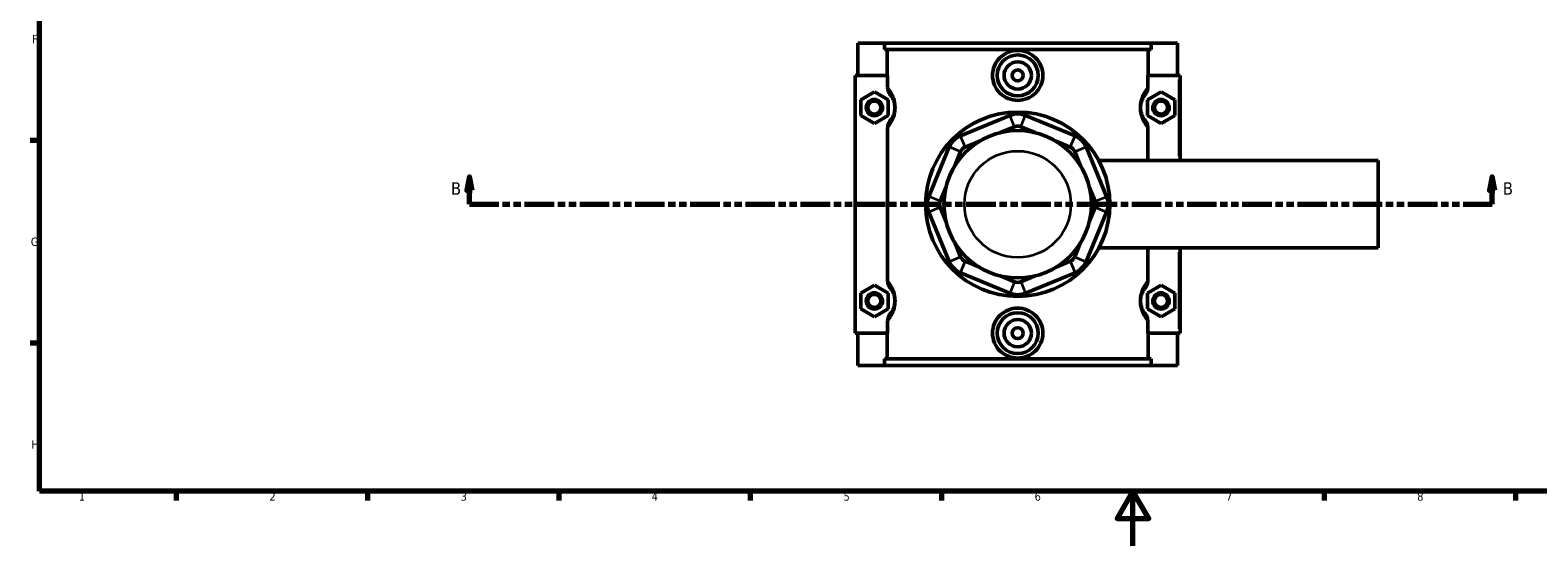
# Model space of a CAD drawing. Header units: millimetres. Extents: x 0 to 898, y -421 to 979.
# Tile 2 of 7: x 17 to 569, y 0 to 189. Entities that reach past the tile are written whole.
import ezdxf

# ---------------------------------------------------------------- set-up
doc = ezdxf.new("R2010")
doc.units = ezdxf.units.MM
doc.linetypes.add('DOUBLE_DASH_CHAIN', pattern=[1.2403, 0.6614, -0.0827, 0.1654, -0.0827, 0.1654, -0.0827])
for name, color, linetype, lineweight in [('Border (ANSI)', 7, 'Continuous', 70), ('Section Line (ANSI)', 7, 'DOUBLE_DASH_CHAIN', 70), ('Visible (ANSI)', 7, 'Continuous', 50), ('Visible Narrow (ANSI)', 7, 'Continuous', 35)]:
    doc.layers.add(name, color=color, linetype=linetype, lineweight=lineweight)
doc.styles.add('Label Text (ANSI)', font='tahoma.ttf')
doc.styles.add('Note Text (ANSI)', font='tahoma.ttf')

# ---------------------------------------------------------------- blocks, each defined once
blk = doc.blocks.new('Borders Default Border')
at = {"layer": 'Border (ANSI)'}
for p, q in [((20, 148.5), (16.55, 148.5)), ((20, 74.25), (16.55, 74.25)), ((70.08, 20), (70.08, 16.55)), ((140.17, 20), (140.17, 16.55)), ((210.25, 20), (210.25, 16.55)), ((280.33, 20), (280.33, 16.55)), ((350.42, 20), (350.42, 16.55)), ((490.58, 20), (490.58, 16.55)), ((560.67, 20), (560.67, 16.55))]:
    blk.add_line(p, q, dxfattribs=at)
at = {"layer": 'Border (ANSI)', "flags": 128}
for points in [[(20, 20), (20, 574), (821, 574), (821, 20), (20, 20)], [(420.5, 0), (420.5, 20), (414.73, 10), (426.27, 10), (420.5, 20)]]:
    blk.add_lwpolyline(points, dxfattribs=at)
at = {"layer": 'Border (ANSI)', "color": 230, "true_color": 0xff0080, "char_height": 3.05, "attachment_point": 7, "style": 'Note Text (ANSI)'}
for s, insert in [('F', (17.29, 184.1)), ('G', (16.81, 109.79)), ('H', (16.97, 35.6)), ('1', (34.35, 16.55)), ('2', (104.2, 16.55)), ('3', (174.26, 16.49)), ('4', (244.23, 16.55)), ('5', (314.48, 16.49)), ('6', (384.49, 16.49)), ('7', (454.6, 16.55)), ('8', (524.63, 16.48))]:
    blk.add_mtext(s, dxfattribs=dict(at, insert=insert))
blk = doc.blocks.new('2dTransSection0')
at = {"layer": 'Section Line (ANSI)', "linetype": 'Continuous'}
for p, q in [((177.46, 135.1), (176.46, 130.1)), ((177.46, 130.1), (177.46, 135.1)), ((178.46, 130.1), (177.46, 135.1)), ((552.05, 135.1), (551.05, 130.1)), ((552.05, 130.1), (552.05, 135.1)), ((553.05, 130.1), (552.05, 135.1)), ((176.46, 130.1), (178.46, 130.1)), ((177.46, 125.1), (177.46, 130.1)), ((551.05, 130.1), (553.05, 130.1)), ((552.05, 125.1), (552.05, 130.1)), ((177.46, 125.1), (188.08, 125.1)), ((541.44, 125.1), (552.05, 125.1))]:
    blk.add_line(p, q, dxfattribs=at)
at = {"layer": 'Section Line (ANSI)', "linetype": 'DOUBLE_DASH_CHAIN', "ltscale": 16.303146}
blk.add_line((177.46, 125.1), (552.05, 125.1), dxfattribs=at)
at = {"layer": 'Section Line (ANSI)', "linetype": 'Continuous', "flags": 128}
for points in [[(178.46, 130.1), (177.46, 135.1), (176.46, 130.1), (178.46, 130.1)], [(553.05, 130.1), (552.05, 135.1), (551.05, 130.1), (553.05, 130.1)]]:
    blk.add_lwpolyline(points, dxfattribs=at)
at = {"layer": 'Section Line (ANSI)'}
for points in [[(178.46, 130.1), (177.46, 135.1), (176.46, 130.1), (178.46, 130.1)], [(553.05, 130.1), (552.05, 135.1), (551.05, 130.1), (553.05, 130.1)]]:
    blk.add_solid(points, dxfattribs=at)
at = {"layer": 'Section Line (ANSI)', "char_height": 4.57, "attachment_point": 7, "style": 'Label Text (ANSI)'}
for insert in [(170.71, 128.6), (556.01, 128.6)]:
    blk.add_mtext('B', dxfattribs=dict(at, insert=insert))

msp = doc.modelspace()

# ---------------------------------------------------------------- linework, layer by layer
at = {"layer": 'Visible (ANSI)'}
for p, q in [((319.781, 184.101), (319.781, 172.301)), ((319.781, 184.101), (329.448, 184.101)), ((329.448, 184.101), (427.114, 184.101)), ((329.448, 181.741), (329.448, 184.101)), ((427.114, 184.101), (427.114, 181.741)), ((427.114, 184.101), (436.781, 184.101)), ((436.781, 184.101), (436.781, 172.301)), ((427.114, 181.741), (329.448, 181.741)), ((330.441, 172.301), (330.441, 181.741)), ((426.121, 172.301), (426.121, 181.741)), ((330.648, 172.301), (318.781, 172.301)), ((318.781, 172.301), (318.781, 77.901)), ((330.648, 172.301), (330.648, 167.834)), ((425.914, 167.834), (425.914, 172.301)), ((425.914, 172.301), (437.281, 172.301)), ((437.281, 172.301), (437.781, 172.301)), ((437.781, 141.101), (437.781, 172.301)), ((320.781, 163.387), (325.781, 166.274)), ((325.781, 166.274), (330.781, 163.387)), ((430.781, 166.274), (425.781, 163.387)), ((435.781, 163.387), (430.781, 166.274)), ((320.781, 157.614), (320.781, 163.387)), ((330.781, 163.387), (330.781, 157.614)), ((425.781, 163.387), (425.781, 157.614)), ((435.781, 157.614), (435.781, 163.387)), ((325.781, 154.727), (320.781, 157.614)), ((330.781, 157.614), (325.781, 154.727)), ((375.411, 157.662), (357.286, 150.154)), ((399.276, 150.154), (381.151, 157.662)), ((425.781, 157.614), (430.781, 154.727)), ((430.781, 154.727), (435.781, 157.614)), ((330.648, 153.167), (330.648, 97.034)), ((371.894, 151.334), (377.133, 153.504)), ((379.429, 153.504), (384.668, 151.334)), ((425.914, 141.101), (425.914, 153.167)), ((353.228, 146.095), (345.72, 127.971)), ((355.215, 139.134), (357.385, 144.373)), ((359.009, 145.997), (364.247, 148.167)), ((392.315, 148.167), (397.554, 145.997)), ((399.177, 144.373), (401.347, 139.134)), ((410.842, 127.971), (403.335, 146.095)), ((407.998, 141.101), (510.281, 141.101)), ((510.281, 109.101), (510.281, 141.101)), ((349.878, 126.249), (352.047, 131.487)), ((404.515, 131.487), (406.685, 126.249)), ((345.72, 122.23), (353.228, 104.106)), ((352.047, 118.714), (349.878, 123.952)), ((403.335, 104.106), (410.842, 122.23)), ((406.685, 123.952), (404.515, 118.714)), ((357.385, 105.828), (355.215, 111.067)), ((401.347, 111.067), (399.177, 105.828)), ((407.998, 109.101), (510.281, 109.101)), ((425.914, 97.034), (425.914, 109.101)), ((437.781, 77.901), (437.781, 109.101)), ((357.286, 100.047), (375.411, 92.539)), ((364.247, 102.034), (359.009, 104.204)), ((381.151, 92.539), (399.276, 100.047)), ((397.554, 104.204), (392.315, 102.034)), ((320.781, 92.587), (325.781, 95.474)), ((325.781, 95.474), (330.781, 92.587)), ((377.133, 96.697), (371.894, 98.867)), ((384.668, 98.867), (379.429, 96.697)), ((430.781, 95.474), (425.781, 92.587)), ((435.781, 92.587), (430.781, 95.474)), ((320.781, 86.814), (320.781, 92.587)), ((330.781, 92.587), (330.781, 86.814)), ((425.781, 92.587), (425.781, 86.814)), ((435.781, 86.814), (435.781, 92.587)), ((325.781, 83.927), (320.781, 86.814)), ((330.781, 86.814), (325.781, 83.927)), ((425.781, 86.814), (430.781, 83.927)), ((430.781, 83.927), (435.781, 86.814)), ((318.781, 77.901), (330.648, 77.901)), ((319.781, 77.901), (319.781, 66.101)), ((330.441, 68.461), (330.441, 77.901)), ((330.648, 82.367), (330.648, 77.901)), ((425.914, 77.901), (425.914, 82.367)), ((437.281, 77.901), (425.914, 77.901)), ((426.121, 68.461), (426.121, 77.901)), ((436.781, 77.901), (436.781, 66.101)), ((437.781, 77.901), (437.281, 77.901)), ((427.114, 68.461), (329.448, 68.461)), ((329.448, 66.101), (329.448, 68.461)), ((427.114, 68.461), (427.114, 66.101)), ((329.448, 66.101), (319.781, 66.101)), ((329.448, 66.101), (427.114, 66.101)), ((436.781, 66.101), (427.114, 66.101))]:
    msp.add_line(p, q, dxfattribs=at)
for centre, radius in [((378.281, 172.301), 7.5), ((378.281, 172.301), 5), ((378.281, 172.301), 2), ((325.781, 160.501), 3), ((325.781, 160.501), 2.4), ((430.781, 160.501), 3), ((430.781, 160.501), 2.4), ((378.281, 125.101), 33.75), ((378.281, 125.101), 27), ((325.781, 89.701), 3), ((325.781, 89.701), 2.4), ((430.781, 89.701), 3), ((430.781, 89.701), 2.4), ((378.281, 77.901), 7.5), ((378.281, 77.901), 5), ((378.281, 77.901), 2)]:
    msp.add_circle(centre, radius, dxfattribs=at)
for centre, radius, start, end in [((378.281, 150.733), 7.5, 67.5, 112.5), ((360.157, 143.225), 7.5, 112.5, 157.5), ((378.281, 150.733), 3, 67.5, 112.5), ((396.406, 143.225), 7.5, 22.5, 67.5), ((360.157, 143.225), 3, 112.5, 157.5), ((396.406, 143.225), 3, 22.5, 67.5), ((352.649, 125.101), 7.5, 157.5, 202.5), ((403.913, 125.101), 7.5, 337.5, 22.5), ((352.649, 125.101), 3, 157.5, 202.5), ((403.913, 125.101), 3, 337.5, 22.5), ((360.157, 106.976), 3, 202.5, 247.5), ((396.406, 106.976), 3, 292.5, 337.5), ((360.157, 106.976), 7.5, 202.5, 247.5), ((396.406, 106.976), 7.5, 292.5, 337.5), ((378.281, 99.468), 3, 247.5, 292.5), ((378.281, 99.468), 7.5, 247.5, 292.5)]:
    msp.add_arc(centre, radius, start, end, dxfattribs=at)
for points, knots in [([(387.499, 172.301), (387.499, 171.144), (387.264, 169.913), (386.315, 167.656), (385.602, 166.63), (383.964, 165.014), (382.93, 164.315), (380.666, 163.388), (379.436, 163.16), (377.127, 163.16), (375.896, 163.388), (373.632, 164.315), (372.598, 165.014), (370.961, 166.63), (370.247, 167.656), (369.299, 169.913), (369.064, 171.144), (369.064, 173.457), (369.299, 174.688), (370.247, 176.945), (370.961, 177.971), (372.598, 179.587), (373.632, 180.286), (375.896, 181.213), (377.127, 181.441), (379.436, 181.441), (380.666, 181.213), (382.93, 180.286), (383.964, 179.587), (385.602, 177.971), (386.315, 176.945), (387.264, 174.688), (387.499, 173.457), (387.499, 172.301)], [0, 0, 0, 0, 0.3470083, 0.3470083, 0.6940166, 0.6940166, 1.0403285, 1.0403285, 1.3866404, 1.3866404, 1.7329522, 1.7329522, 2.0792641, 2.0792641, 2.4262724, 2.4262724, 2.7732807, 2.7732807, 3.1202891, 3.1202891, 3.4672974, 3.4672974, 3.8136092, 3.8136092, 4.1599211, 4.1599211, 4.506233, 4.506233, 4.8525448, 4.8525448, 5.1995532, 5.1995532, 5.5465615, 5.5465615, 5.5465615, 5.5465615]), ([(330.648, 167.834), (330.648, 167.361), (330.735, 166.892), (331.061, 166.012), (331.295, 165.606), (331.589, 165.245)], [-0.2816649, -0.2816649, -0.2816649, -0.2816649, -0.13959104, -0.13959104, 0, 0, 0, 0]), ([(424.973, 165.245), (425.268, 165.607), (425.503, 166.014), (425.828, 166.894), (425.914, 167.362), (425.914, 167.834)], [-0.28134169, -0.28134169, -0.28134169, -0.28134169, -0.14162335, -0.14162335, 0, 0, 0, 0]), ([(331.589, 165.245), (331.686, 165.127), (331.79, 164.993), (332.062, 164.609), (332.238, 164.335), (332.553, 163.738), (332.691, 163.439), (332.932, 162.787), (333.036, 162.443), (333.179, 161.768), (333.228, 161.452), (333.272, 160.919), (333.281, 160.71), (333.281, 160.501), (333.281, 160.291), (333.272, 160.082), (333.228, 159.549), (333.179, 159.233), (333.036, 158.558), (332.932, 158.214), (332.691, 157.562), (332.553, 157.263), (332.238, 156.666), (332.062, 156.392), (331.79, 156.008), (331.686, 155.874), (331.589, 155.756)], [0.493217, 0.493217, 0.493217, 0.493217, 0.6891432, 0.6891432, 0.9778928, 0.9778928, 1.2006697, 1.2006697, 1.396602, 1.396602, 1.5473192, 1.5473192, 1.6415174, 1.6415174, 1.6415174, 1.7357156, 1.7357156, 1.8864328, 1.8864328, 2.0823651, 2.0823651, 2.305142, 2.305142, 2.5938916, 2.5938916, 2.7898178, 2.7898178, 2.7898178, 2.7898178]), ([(424.973, 155.756), (424.876, 155.874), (424.772, 156.008), (424.5, 156.392), (424.324, 156.666), (424.009, 157.263), (423.871, 157.562), (423.631, 158.214), (423.527, 158.558), (423.383, 159.233), (423.335, 159.549), (423.29, 160.082), (423.281, 160.291), (423.281, 160.501), (423.281, 160.71), (423.29, 160.919), (423.335, 161.452), (423.383, 161.768), (423.527, 162.443), (423.631, 162.787), (423.871, 163.439), (424.009, 163.738), (424.324, 164.335), (424.5, 164.609), (424.772, 164.993), (424.876, 165.127), (424.973, 165.245)], [0.4932159, 0.4932159, 0.4932159, 0.4932159, 0.6891423, 0.6891423, 0.9778921, 0.9778921, 1.2006686, 1.2006686, 1.396601, 1.396601, 1.5473181, 1.5473181, 1.6415164, 1.6415164, 1.6415164, 1.7357146, 1.7357146, 1.8864318, 1.8864318, 2.0823641, 2.0823641, 2.3051406, 2.3051406, 2.5938904, 2.5938904, 2.7898168, 2.7898168, 2.7898168, 2.7898168]), ([(331.589, 155.756), (331.294, 155.394), (331.06, 154.987), (330.734, 154.107), (330.648, 153.639), (330.648, 153.167)], [-0.28134169, -0.28134169, -0.28134169, -0.28134169, -0.14162335, -0.14162335, 0, 0, 0, 0]), ([(425.914, 153.167), (425.914, 153.64), (425.828, 154.109), (425.502, 154.989), (425.267, 155.395), (424.973, 155.756)], [-0.2816649, -0.2816649, -0.2816649, -0.2816649, -0.13959104, -0.13959104, 0, 0, 0, 0]), ([(330.648, 97.034), (330.648, 96.561), (330.735, 96.092), (331.061, 95.212), (331.295, 94.806), (331.589, 94.445)], [-0.2816649, -0.2816649, -0.2816649, -0.2816649, -0.13959104, -0.13959104, 0, 0, 0, 0]), ([(331.589, 94.445), (331.686, 94.327), (331.79, 94.193), (332.062, 93.809), (332.238, 93.535), (332.553, 92.938), (332.691, 92.639), (332.932, 91.987), (333.036, 91.643), (333.179, 90.968), (333.228, 90.652), (333.272, 90.119), (333.281, 89.91), (333.281, 89.701), (333.281, 89.491), (333.272, 89.282), (333.228, 88.749), (333.179, 88.433), (333.036, 87.758), (332.932, 87.414), (332.691, 86.762), (332.553, 86.463), (332.238, 85.866), (332.062, 85.592), (331.79, 85.208), (331.686, 85.074), (331.589, 84.956)], [0.493217, 0.493217, 0.493217, 0.493217, 0.6891433, 0.6891433, 0.977893, 0.977893, 1.2006697, 1.2006697, 1.396602, 1.396602, 1.5473192, 1.5473192, 1.6415174, 1.6415174, 1.6415174, 1.7357156, 1.7357156, 1.8864328, 1.8864328, 2.0823651, 2.0823651, 2.3051418, 2.3051418, 2.5938915, 2.5938915, 2.7898178, 2.7898178, 2.7898178, 2.7898178]), ([(424.973, 84.956), (424.876, 85.074), (424.772, 85.208), (424.5, 85.592), (424.324, 85.866), (424.009, 86.463), (423.871, 86.762), (423.631, 87.414), (423.527, 87.758), (423.383, 88.433), (423.335, 88.749), (423.29, 89.282), (423.281, 89.491), (423.281, 89.701), (423.281, 89.91), (423.29, 90.119), (423.335, 90.652), (423.383, 90.968), (423.527, 91.643), (423.631, 91.987), (423.871, 92.639), (424.009, 92.938), (424.324, 93.535), (424.5, 93.809), (424.772, 94.193), (424.876, 94.327), (424.973, 94.445)], [0.4929488, 0.4929488, 0.4929488, 0.4929488, 0.6888779, 0.6888779, 0.9776284, 0.9776284, 1.2004014, 1.2004014, 1.3963337, 1.3963337, 1.5470509, 1.5470509, 1.6412491, 1.6412491, 1.6412491, 1.7354474, 1.7354474, 1.8861645, 1.8861645, 2.0820968, 2.0820968, 2.3048698, 2.3048698, 2.5936204, 2.5936204, 2.7895494, 2.7895494, 2.7895494, 2.7895494]), ([(424.973, 94.445), (425.268, 94.807), (425.503, 95.214), (425.828, 96.094), (425.914, 96.562), (425.914, 97.034)], [-0.28134169, -0.28134169, -0.28134169, -0.28134169, -0.14162335, -0.14162335, 0, 0, 0, 0]), ([(331.589, 84.956), (331.294, 84.594), (331.06, 84.187), (330.734, 83.307), (330.648, 82.839), (330.648, 82.367)], [-0.28134169, -0.28134169, -0.28134169, -0.28134169, -0.14162335, -0.14162335, 0, 0, 0, 0]), ([(387.499, 77.901), (387.499, 76.744), (387.264, 75.513), (386.315, 73.256), (385.602, 72.23), (383.964, 70.614), (382.93, 69.915), (380.666, 68.988), (379.436, 68.76), (377.127, 68.76), (375.896, 68.988), (373.632, 69.915), (372.598, 70.614), (370.961, 72.23), (370.247, 73.256), (369.299, 75.513), (369.064, 76.744), (369.064, 77.901), (369.064, 79.057), (369.299, 80.288), (370.247, 82.545), (370.961, 83.571), (372.598, 85.187), (373.632, 85.886), (375.896, 86.813), (377.127, 87.041), (379.436, 87.041), (380.666, 86.813), (382.93, 85.886), (383.964, 85.187), (385.602, 83.571), (386.315, 82.545), (387.264, 80.288), (387.499, 79.057), (387.499, 77.901)], [2.7732807, 2.7732807, 2.7732807, 2.7732807, 3.1202891, 3.1202891, 3.4672974, 3.4672974, 3.8136092, 3.8136092, 4.1599211, 4.1599211, 4.506233, 4.506233, 4.8525448, 4.8525448, 5.1995532, 5.1995532, 5.5465615, 5.5465615, 5.5465615, 5.8935698, 5.8935698, 6.2405781, 6.2405781, 6.58689, 6.58689, 6.9332019, 6.9332019, 7.2795137, 7.2795137, 7.6258256, 7.6258256, 7.9728339, 7.9728339, 8.3198422, 8.3198422, 8.3198422, 8.3198422]), ([(425.914, 82.367), (425.914, 82.84), (425.828, 83.309), (425.502, 84.189), (425.267, 84.595), (424.973, 84.956)], [-0.2816649, -0.2816649, -0.2816649, -0.2816649, -0.13959104, -0.13959104, 0, 0, 0, 0])]:
    msp.add_open_spline(points, degree=3, knots=knots, dxfattribs=at)
at = {"layer": 'Visible Narrow (ANSI)'}
for p, q in [((437.281, 170.741), (437.281, 142.661)), ((377.047, 153.712), (375.497, 157.454)), ((379.515, 153.712), (381.065, 157.454)), ((357.373, 149.946), (358.922, 146.205)), ((397.64, 146.205), (399.19, 149.946)), ((357.177, 144.459), (353.435, 146.009)), ((399.385, 144.459), (403.127, 146.009)), ((349.67, 126.335), (345.928, 127.885)), ((406.893, 126.335), (410.635, 127.885)), ((349.67, 123.866), (345.928, 122.317)), ((406.893, 123.866), (410.635, 122.317)), ((357.177, 105.742), (353.435, 104.192)), ((399.385, 105.742), (403.127, 104.192)), ((437.281, 107.541), (437.281, 79.461)), ((358.922, 103.996), (357.373, 100.255)), ((397.64, 103.996), (399.19, 100.255)), ((377.047, 96.489), (375.497, 92.747)), ((379.515, 96.489), (381.065, 92.747))]:
    msp.add_line(p, q, dxfattribs=at)
msp.add_circle((378.281, 125.101), 19.5, dxfattribs=at)
for points, knots in [([(330.939, 153.491), (331.068, 153.641), (331.206, 153.808), (331.613, 154.338), (331.899, 154.749), (332.41, 155.645), (332.635, 156.093), (333.026, 157.071), (333.195, 157.587), (333.428, 158.6), (333.507, 159.073), (333.579, 159.873), (333.594, 160.187), (333.594, 160.501), (333.594, 160.815), (333.579, 161.128), (333.507, 161.928), (333.428, 162.401), (333.195, 163.414), (333.026, 163.93), (332.635, 164.908), (332.41, 165.356), (331.899, 166.252), (331.613, 166.663), (331.206, 167.193), (331.068, 167.36), (330.939, 167.511)], [-2.7512835, -2.7512835, -2.7512835, -2.7512835, -2.5938916, -2.5938916, -2.305142, -2.305142, -2.0823651, -2.0823651, -1.8864328, -1.8864328, -1.7357156, -1.7357156, -1.6415174, -1.6415174, -1.6415174, -1.5473192, -1.5473192, -1.396602, -1.396602, -1.2006697, -1.2006697, -0.9778928, -0.9778928, -0.6891432, -0.6891432, -0.5317513, -0.5317513, -0.5317513, -0.5317513]), ([(425.624, 167.511), (425.494, 167.36), (425.357, 167.193), (424.949, 166.663), (424.664, 166.252), (424.152, 165.356), (423.927, 164.908), (423.537, 163.93), (423.367, 163.414), (423.134, 162.401), (423.055, 161.928), (422.983, 161.128), (422.969, 160.815), (422.969, 160.501), (422.969, 160.187), (422.983, 159.873), (423.055, 159.073), (423.134, 158.6), (423.367, 157.587), (423.537, 157.071), (423.927, 156.093), (424.152, 155.645), (424.664, 154.749), (424.949, 154.338), (425.357, 153.808), (425.494, 153.641), (425.624, 153.491)], [-2.7512824, -2.7512824, -2.7512824, -2.7512824, -2.5938904, -2.5938904, -2.3051406, -2.3051406, -2.0823641, -2.0823641, -1.8864318, -1.8864318, -1.7357146, -1.7357146, -1.6415164, -1.6415164, -1.6415164, -1.5473181, -1.5473181, -1.396601, -1.396601, -1.2006686, -1.2006686, -0.9778921, -0.9778921, -0.6891423, -0.6891423, -0.5317503, -0.5317503, -0.5317503, -0.5317503]), ([(330.939, 82.691), (331.068, 82.841), (331.206, 83.008), (331.613, 83.538), (331.899, 83.949), (332.41, 84.845), (332.635, 85.293), (333.026, 86.271), (333.195, 86.787), (333.428, 87.8), (333.507, 88.273), (333.579, 89.073), (333.594, 89.387), (333.594, 89.701), (333.594, 90.015), (333.579, 90.328), (333.507, 91.128), (333.428, 91.601), (333.195, 92.614), (333.026, 93.13), (332.635, 94.108), (332.41, 94.556), (331.899, 95.452), (331.613, 95.863), (331.206, 96.393), (331.068, 96.56), (330.939, 96.711)], [-2.7512835, -2.7512835, -2.7512835, -2.7512835, -2.5938915, -2.5938915, -2.3051418, -2.3051418, -2.0823651, -2.0823651, -1.8864328, -1.8864328, -1.7357156, -1.7357156, -1.6415174, -1.6415174, -1.6415174, -1.5473192, -1.5473192, -1.396602, -1.396602, -1.2006697, -1.2006697, -0.977893, -0.977893, -0.6891433, -0.6891433, -0.5317513, -0.5317513, -0.5317513, -0.5317513]), ([(425.624, 96.711), (425.494, 96.56), (425.357, 96.393), (424.949, 95.863), (424.664, 95.452), (424.152, 94.556), (423.927, 94.108), (423.537, 93.13), (423.367, 92.614), (423.134, 91.601), (423.055, 91.128), (422.983, 90.328), (422.969, 90.015), (422.969, 89.701), (422.969, 89.387), (422.983, 89.073), (423.055, 88.273), (423.134, 87.8), (423.367, 86.787), (423.537, 86.271), (423.927, 85.293), (424.152, 84.845), (424.664, 83.949), (424.949, 83.538), (425.357, 83.008), (425.494, 82.841), (425.624, 82.691)], [-2.7510152, -2.7510152, -2.7510152, -2.7510152, -2.5936204, -2.5936204, -2.3048698, -2.3048698, -2.0820968, -2.0820968, -1.8861645, -1.8861645, -1.7354474, -1.7354474, -1.6412491, -1.6412491, -1.6412491, -1.5470509, -1.5470509, -1.3963337, -1.3963337, -1.2004014, -1.2004014, -0.9776284, -0.9776284, -0.6888779, -0.6888779, -0.5314831, -0.5314831, -0.5314831, -0.5314831])]:
    msp.add_open_spline(points, degree=3, knots=knots, dxfattribs=at)

# ---------------------------------------------------------------- block references
msp.add_blockref('Borders Default Border', (0, 0))
at = {"layer": 'Section Line (ANSI)'}
msp.add_blockref('2dTransSection0', (0, 0), dxfattribs=at)

doc.saveas('drawing.dxf')
